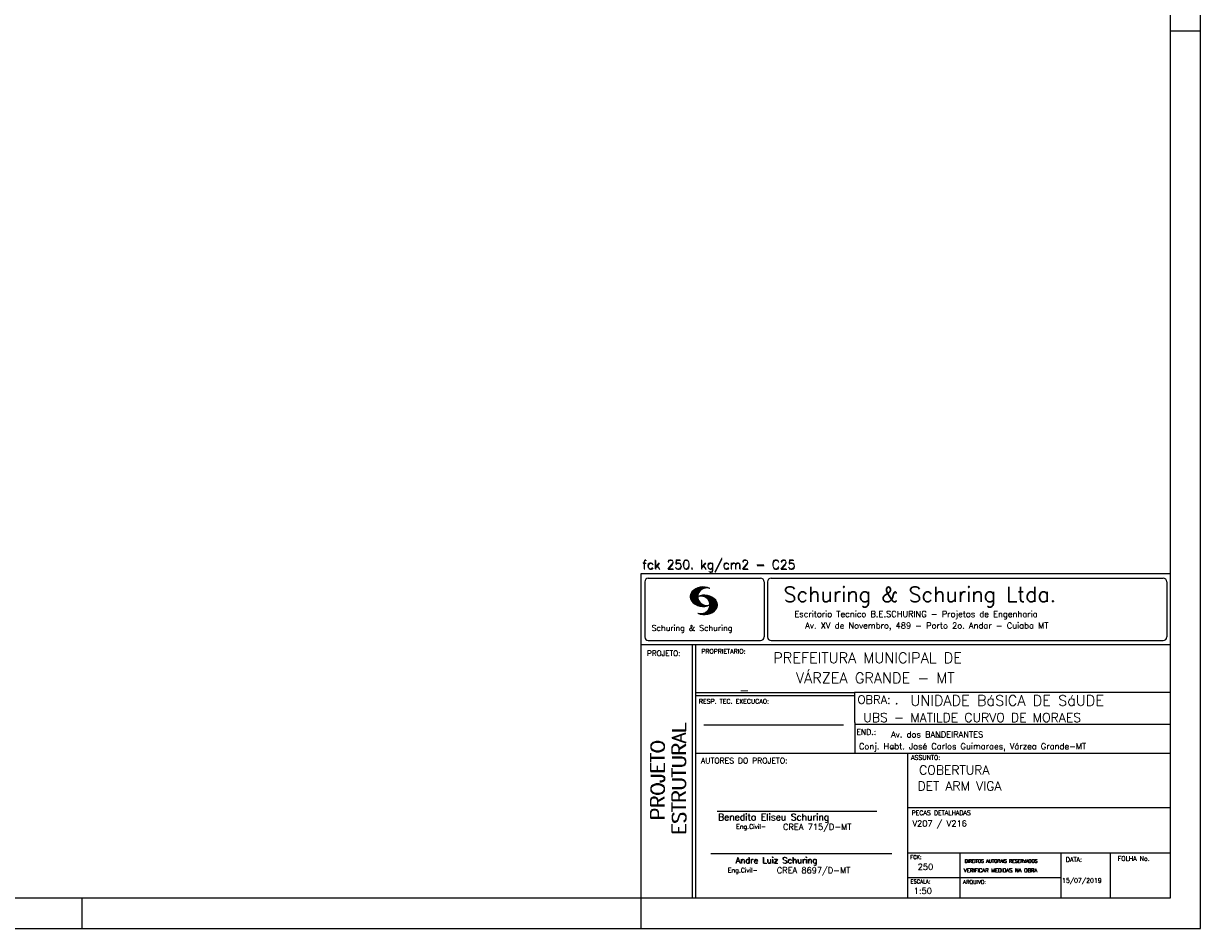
# Model space of a CAD drawing. Extents: x 0 to 84.1, y 0 to 59.4.
# Tile 4 of 6: x 45.2 to 84.1, y 0 to 30. Entities that reach past the tile are written whole.
import ezdxf

# ---------------------------------------------------------------- set-up
doc = ezdxf.new("R2010")
doc.units = 0
doc.layers.add('1', color=1, linetype='CONTINUOUS')
doc.layers.add('2', color=2, linetype='CONTINUOUS')
doc.styles.get("Standard").update_dxf_attribs({"font": 'ROMANS.SHX'})

msp = doc.modelspace()

# ---------------------------------------------------------------- linework, layer by layer
at = {"layer": '2', "linetype": 'CONTINUOUS'}
for p, q in [((84.100006, 0), (84.100006, 59.400002)), ((84.100006, 29.700001), (83.100006, 29.700001)), ((65.600006, 11.755142), (83.100006, 11.755135)), ((65.600006, 1), (65.600006, 11.755142)), ((65.715988, 11.477417), (65.715988, 9.648308)), ((65.832489, 11.593918), (69.548996, 11.593918)), ((67.221771, 10.985771), (67.52832, 11.29232)), ((67.222122, 10.971992), (67.545929, 11.295792)), ((67.222488, 10.958214), (67.56427, 11.300003)), ((67.224472, 10.94606), (67.581131, 11.302727)), ((67.2267, 10.934158), (67.596313, 11.303772)), ((67.228943, 10.922256), (67.612335, 11.305649)), ((67.232178, 10.911354), (67.626831, 11.306015)), ((67.235916, 10.900948), (67.642014, 11.307053)), ((67.239655, 10.890556), (67.656281, 11.307182)), ((67.243561, 10.880333), (67.66925, 11.306015)), ((67.608673, 11.2313), (67.68306, 11.305702)), ((67.638062, 11.246552), (67.69574, 11.30423)), ((67.662872, 11.257233), (67.708405, 11.302757)), ((67.681976, 11.262199), (67.721237, 11.30146)), ((67.702469, 11.268562), (67.733063, 11.299149)), ((67.718491, 11.270424), (67.744904, 11.296837)), ((67.734482, 11.272285), (67.757004, 11.294807)), ((67.750473, 11.274147), (67.768555, 11.292221)), ((69.665497, 11.477417), (69.665497, 9.648308)), ((69.778748, 11.477417), (69.778748, 9.648308)), ((69.895248, 11.593918), (82.867508, 11.593918)), ((82.984009, 11.477417), (82.984009, 9.648308)), ((67.222168, 11.000305), (67.508011, 11.286148)), ((67.224365, 11.016647), (67.488403, 11.280685)), ((67.226578, 11.03299), (67.465408, 11.271812)), ((67.232437, 11.052986), (67.439468, 11.26001)), ((67.239258, 11.073952), (67.410522, 11.245209)), ((67.248611, 10.871239), (67.520584, 11.143219)), ((67.252747, 11.10157), (67.374313, 11.223145)), ((67.253647, 10.862129), (67.502121, 11.110611)), ((67.258682, 10.853035), (67.491592, 11.085945)), ((67.264267, 10.84449), (67.483597, 11.06382)), ((67.270782, 10.836868), (67.47966, 11.045746)), ((67.277298, 10.829247), (67.475876, 11.027817)), ((67.283813, 10.821625), (67.474167, 11.011971)), ((67.290558, 10.814232), (67.473114, 10.99678)), ((67.296936, 10.807419), (67.470306, 10.980797)), ((67.304733, 10.800133), (67.473206, 10.968597)), ((67.311829, 10.793083), (67.474121, 10.955383)), ((67.319168, 10.786293), (67.475159, 10.942276)), ((67.326828, 10.779808), (67.477615, 10.930595)), ((67.334488, 10.773323), (67.480087, 10.918922)), ((67.342133, 10.766846), (67.482544, 10.907249)), ((67.531494, 10.998619), (67.546158, 11.013283)), ((67.548691, 11.001663), (67.565323, 11.018303)), ((67.563156, 11.001991), (67.584885, 11.023735)), ((67.577606, 11.002319), (67.601898, 11.026611)), ((67.592072, 11.002647), (67.619476, 11.030045)), ((67.604584, 11.001007), (67.635239, 11.03167)), ((67.617233, 10.999535), (67.651505, 11.033806)), ((67.62999, 10.998154), (67.666199, 11.034363)), ((67.64122, 10.995239), (67.680893, 11.03492)), ((67.652435, 10.992317), (67.695602, 11.035484)), ((67.664337, 10.990074), (67.708984, 11.034729)), ((67.674881, 10.986488), (67.72316, 11.034767)), ((67.684326, 10.981789), (67.736191, 11.033653)), ((67.694321, 10.977654), (67.748459, 11.031792)), ((67.704605, 10.973801), (67.761597, 11.0308)), ((67.71431, 10.969368), (67.773758, 11.028824)), ((67.722412, 10.963333), (67.785233, 11.026146)), ((67.732498, 10.959282), (67.797607, 11.024391)), ((67.740387, 10.953033), (67.808838, 11.021484)), ((67.749115, 10.947632), (67.819702, 11.018219)), ((67.756165, 10.940536), (67.830765, 11.015137)), ((67.765198, 10.93544), (67.841873, 11.012115)), ((67.77211, 10.928207), (67.852234, 11.008339)), ((67.779831, 10.921783), (67.86261, 11.004555)), ((67.785919, 10.913734), (67.873306, 11.001122)), ((67.794006, 10.907692), (67.883316, 10.997002)), ((67.799911, 10.899467), (67.892731, 10.992279)), ((67.806625, 10.892029), (67.902451, 10.987854)), ((67.811752, 10.883018), (67.912231, 10.983505)), ((67.817657, 10.874802), (67.921875, 10.979012)), ((67.823761, 10.866768), (67.930435, 10.973442)), ((67.829498, 10.858353), (67.940002, 10.968857)), ((67.833527, 10.848244), (67.948654, 10.963379)), ((67.838394, 10.838989), (67.957047, 10.957634)), ((67.843323, 10.829773), (67.965561, 10.952019)), ((67.848358, 10.817596), (67.975677, 10.944923)), ((67.852341, 10.806755), (67.985031, 10.939453)), ((67.856201, 10.794724), (67.99379, 10.932312)), ((67.859863, 10.781189), (68.003067, 10.924393)), ((67.862656, 10.768639), (68.011749, 10.91774)), ((67.865234, 10.753647), (68.02092, 10.90934)), ((67.866318, 10.73967), (68.029205, 10.90255)), ((67.350098, 10.760674), (67.485901, 10.896469)), ((67.358337, 10.754768), (67.489655, 10.886078)), ((67.366577, 10.748863), (67.493408, 10.875694)), ((67.374802, 10.742966), (67.497208, 10.865356)), ((67.383392, 10.737427), (67.502075, 10.856102)), ((67.392227, 10.732109), (67.506958, 10.84684)), ((67.401062, 10.726807), (67.511841, 10.837578)), ((67.409882, 10.721497), (67.516922, 10.828537)), ((67.419189, 10.71666), (67.522842, 10.820305)), ((67.428635, 10.711967), (67.528748, 10.812088)), ((67.43808, 10.707275), (67.534668, 10.803864)), ((67.44754, 10.702599), (67.540802, 10.79586)), ((67.457642, 10.698563), (67.547699, 10.78862)), ((67.467743, 10.694519), (67.554611, 10.781387)), ((67.477829, 10.690483), (67.561508, 10.774155)), ((67.488205, 10.686714), (67.568588, 10.767105)), ((67.499008, 10.683372), (67.576477, 10.760849)), ((67.509796, 10.680031), (67.584366, 10.754601)), ((67.520599, 10.676697), (67.592255, 10.74836)), ((67.532074, 10.674026), (67.600327, 10.742287)), ((67.543625, 10.671448), (67.609238, 10.737053)), ((67.555176, 10.668869), (67.618134, 10.731819)), ((67.5672, 10.666748), (67.627045, 10.726585)), ((67.579605, 10.665009), (67.636261, 10.721664)), ((67.591995, 10.663277), (67.646255, 10.717522)), ((67.604782, 10.661919), (67.65625, 10.713379)), ((67.618134, 10.66114), (67.666229, 10.709244)), ((67.6315, 10.660355), (67.67691, 10.705772)), ((67.645309, 10.660042), (67.688126, 10.70285)), ((67.65976, 10.660355), (67.699341, 10.699936)), ((67.671295, 10.38913), (68.095734, 10.813568)), ((67.67421, 10.660667), (67.710678, 10.697136)), ((67.685135, 10.388832), (68.100952, 10.804665)), ((67.690598, 10.661674), (67.723846, 10.694931)), ((67.698959, 10.388527), (68.104996, 10.794571)), ((67.70816, 10.663521), (67.737625, 10.692986)), ((67.713776, 10.389206), (68.107529, 10.782967)), ((67.725296, 10.665939), (67.750778, 10.691422)), ((67.728806, 10.390091), (68.110825, 10.77211)), ((67.741867, 10.668861), (67.765747, 10.692741)), ((67.744095, 10.391251), (68.114105, 10.761261)), ((67.760269, 10.672806), (67.780136, 10.69268)), ((67.760544, 10.393555), (68.11557, 10.748596)), ((67.776978, 10.395859), (68.117249, 10.736137)), ((67.780106, 10.677895), (67.794464, 10.692261)), ((67.794464, 10.692261), (67.796539, 10.694336)), ((67.794861, 10.399597), (68.118942, 10.723679)), ((67.798126, 10.683296), (67.810562, 10.69574)), ((67.813049, 10.403664), (68.118515, 10.709122)), ((67.817169, 10.689835), (67.825378, 10.698044)), ((67.822357, 10.554344), (68.091095, 10.823074)), ((67.832825, 10.409302), (68.118134, 10.694611)), ((67.833084, 10.695976), (67.839569, 10.702461)), ((67.840729, 10.586838), (68.086777, 10.832893)), ((67.848709, 10.608963), (68.081818, 10.842072)), ((67.853302, 10.415634), (68.117767, 10.680092)), ((67.856934, 10.63131), (68.075089, 10.849472)), ((67.860703, 10.649239), (68.070358, 10.858894)), ((67.865173, 10.667847), (68.063507, 10.866165)), ((67.866241, 10.683037), (68.057556, 10.874352)), ((67.867294, 10.698235), (68.049774, 10.880722)), ((67.867905, 10.725861), (68.036682, 10.894646)), ((67.868118, 10.711845), (68.043793, 10.887527)), ((67.876404, 10.424599), (68.113495, 10.66169)), ((67.901276, 10.435333), (68.110229, 10.644287)), ((67.929581, 10.449501), (68.101624, 10.621544)), ((67.966125, 10.471909), (68.08902, 10.594803)), ((68.045029, 10.536674), (68.057724, 10.54937)), ((67.550323, 10.409546), (67.562592, 10.421799)), ((67.561462, 10.40654), (67.576416, 10.421486)), ((67.572601, 10.403542), (67.590225, 10.421173)), ((67.583755, 10.400551), (67.606155, 10.422958)), ((67.595673, 10.398346), (67.622162, 10.424828)), ((67.607605, 10.396141), (67.639587, 10.428116)), ((67.619553, 10.393929), (67.658707, 10.43309)), ((67.632141, 10.392387), (67.679932, 10.440178)), ((67.644958, 10.391075), (67.704071, 10.450188)), ((67.657776, 10.389755), (67.737152, 10.469131)), ((65.600006, 9.399994), (83.100006, 9.399994)), ((65.832489, 9.531807), (69.548996, 9.531807)), ((67.300385, 5.799995), (67.300385, 9.399994)), ((67.400391, 5.799995), (67.400391, 9.399994)), ((69.895248, 9.531807), (82.867508, 9.531807)), ((83.100006, 9.399994), (83.100006, 1)), ((72.668579, 7.799995), (67.400391, 7.799995)), ((83.100006, 7.814748), (72.656072, 7.814748)), ((72.668579, 6.816429), (72.668579, 7.814748)), ((72.668579, 7.699995), (67.400391, 7.699995)), ((67.670311, 6.739054), (72.288887, 6.739054)), ((72.668579, 6.816429), (72.668579, 5.799995)), ((72.668579, 6.7647), (83.100006, 6.764707)), ((67.300385, 1), (67.300385, 5.799995)), ((67.400391, 1), (67.400391, 5.799995)), ((67.400391, 5.799995), (83.100006, 5.799995)), ((74.420959, 4.799995), (74.420959, 5.799995)), ((74.420959, 1), (74.420959, 4.799995)), ((74.420958, 4.005768), (83.100005, 4.005775)), ((68.11142, 3.880456), (73.389854, 3.880456)), ((67.897606, 2.480272), (73.894493, 2.480272)), ((74.420959, 2.505768), (83.100006, 2.505775)), ((76.14679, 1), (76.14679, 2.505775)), ((79.496475, 1), (79.496475, 2.505775)), ((81.120974, 1), (81.120974, 2.505774)), ((74.420959, 1.691734), (79.496475, 1.691742)), ((47.100006, 0), (47.100006, 1)), ((65.600006, 0), (65.600006, 1)), ((83.100006, 1), (65.600006, 1)), ((0, 0), (84.100006, 0))]:
    msp.add_line(p, q, dxfattribs=at)
msp.add_lwpolyline([(83.100006, 1), (2.5, 1), (2.5, 58.400002), (83.100006, 58.400002), (83.100006, 1)], dxfattribs=at)
for centre, radius, start, end in [((65.832489, 11.477417), 0.116502, 90, 180), ((67.648087, 10.815277), 0.491555, 63.393265, 138.909058), ((69.548996, 11.477417), 0.116502, 0, 90), ((69.895248, 11.477417), 0.116502, 90, 180), ((82.867508, 11.477417), 0.116502, 0, 90), ((67.465149, 10.982269), 0.243989, 140.229431, 231.895096), ((67.763229, 10.98333), 0.291044, 68.851509, 291.148499), ((67.692337, 10.543831), 0.491555, 41.090942, 116.606735), ((67.577194, 10.711891), 0.291044, 248.851501, 111.148491), ((67.648087, 11.15139), 0.491555, 218.229782, 296.60672), ((67.692337, 10.879951), 0.491555, 243.393265, 321.770233), ((67.875275, 10.710823), 0.243989, 308.104889, 39.770576), ((65.832489, 9.648308), 0.116502, 180, 270), ((69.548996, 9.648308), 0.116502, 270, 0), ((69.895248, 9.648308), 0.116502, 180, 270), ((82.867508, 9.648308), 0.116502, 270, 0)]:
    msp.add_arc(centre, radius, start, end, dxfattribs=at)

# ---------------------------------------------------------------- texts
at = {"layer": '1', "linetype": 'CONTINUOUS'}
for s, height, p in [('PREFEITURA MUNICIPAL DE', 0.35, (69.967754, 8.785075)), ('VÁRZEA GRANDE - MT', 0.35, (70.716987, 8.118506)), ('_', 0.35, (68.88924, 7.899706)), ('UNIDADE BáSICA DE SáUDE', 0.35, (74.501919, 7.371094)), ('.', 0.3, (73.984333, 7.423969)), ('UBS - MATILDE CURVO DE MORAES', 0.3, (72.946369, 6.831837)), ('Av. dos BANDEIRANTES', 0.2, (73.86333, 6.322955)), ('_', 0.35, (75.330094, 6.362007)), ('Conj. Habt. José Carlos Guimaraes, Várzea Grande-MT', 0.2, (72.803273, 5.930193)), ('_', 0.2, (73.86333, 5.982955)), ('COBERTURA', 0.3, (74.791907, 5.09393)), ('DET ARM VIGA', 0.3, (74.737424, 4.567268)), ('V207 / V216', 0.2, (74.571808, 3.37457)), ('250', 0.2, (74.745692, 1.940266)), ('15/07/2019', 0.15, (79.520414, 1.512631))]:
    msp.add_text(s, height=height, dxfattribs=at).set_placement(p)
at = {"layer": '2', "linetype": 'CONTINUOUS'}
for s, height, p in [('fck 250. kg/cm2 - C25', 0.3, (65.628578, 11.907463)), ('fck 250. kg/cm2 - C25', 0.3, (65.641754, 11.880586)), ('Schuring & Schuring Ltda.', 0.5, (70.306839, 10.806786)), ('Escritorio Tecnico B.E.SCHURING - Projetos de Engenharia', 0.2, (70.664673, 10.308487)), ('Av. XV de Novembro, 489 - Porto 2o. Andar - Cuiaba MT', 0.2, (71.023193, 9.925888)), ('Schuring & Schuring', 0.19, (65.944336, 9.851486)), ('PROJETO:', 0.175, (65.793152, 9.02159)), ('PROPRIETARIO:', 0.15, (67.584534, 9.097366)), ('RESP. TEC. EXECUCAO:', 0.15, (67.506004, 7.444514)), ('OBRA:', 0.278755, (72.755102, 7.434759)), ('END.:', 0.185837, (72.717902, 6.410233)), ('AUTORES DO PROJETO:', 0.185837, (67.572014, 5.463953)), ('ASSUNTO:', 0.15, (74.525462, 5.581304)), ('PECAS DETALHADAS', 0.15, (74.54287, 3.751117)), ('Benedito Eliseu Schuring', 0.22, (68.138321, 3.577287)), ('Benedito Eliseu Schuring', 0.22, (68.149795, 3.577287)), ('Eng.Civil-', 0.15, (68.737209, 3.298847)), ('CREA 715/D-MT', 0.2, (70.290742, 3.262761)), ('Andre Luiz Schuring', 0.2, (68.716738, 2.158081)), ('Andre Luiz Schuring', 0.2, (68.734296, 2.149201)), ('FCK:', 0.125, (74.500763, 2.299423)), ('DATA:', 0.15, (79.648044, 2.2071)), ('FOLHA No.', 0.15, (81.365514, 2.23814)), ('Eng.Civil-', 0.15, (68.462773, 1.853248)), ('CREA 8697/D-MT', 0.2, (70.08334, 1.825346)), ('VERIFICAR MEDIDAS NA OBRA', 0.125, (76.271484, 1.861862)), ('VERIFICAR MEDIDAS NA OBRA', 0.125, (76.280457, 1.861862)), ('DIREITOS AUTORAIS RESERVADOS', 0.11, (76.294724, 2.176125)), ('DIREITOS AUTORAIS RESERVADOS', 0.11, (76.303696, 2.176125)), ('ESCALA:', 0.125, (74.507034, 1.490738)), ('ARQUIVO:', 0.125, (76.249054, 1.475601)), ('1:50', 0.2, (74.617035, 1.144112))]:
    msp.add_text(s, height=height, dxfattribs=at).set_placement(p)
for s, p in [('ESTRUTURAL', (67.07373, 3.12536)), ('ESTRUTURAL', (67.07373, 3.094507)), ('PROJETO', (66.369095, 3.606125)), ('PROJETO', (66.369095, 3.575272))]:
    msp.add_text(s, height=0.45, rotation=90, dxfattribs=at).set_placement(p)

doc.saveas('drawing.dxf')
